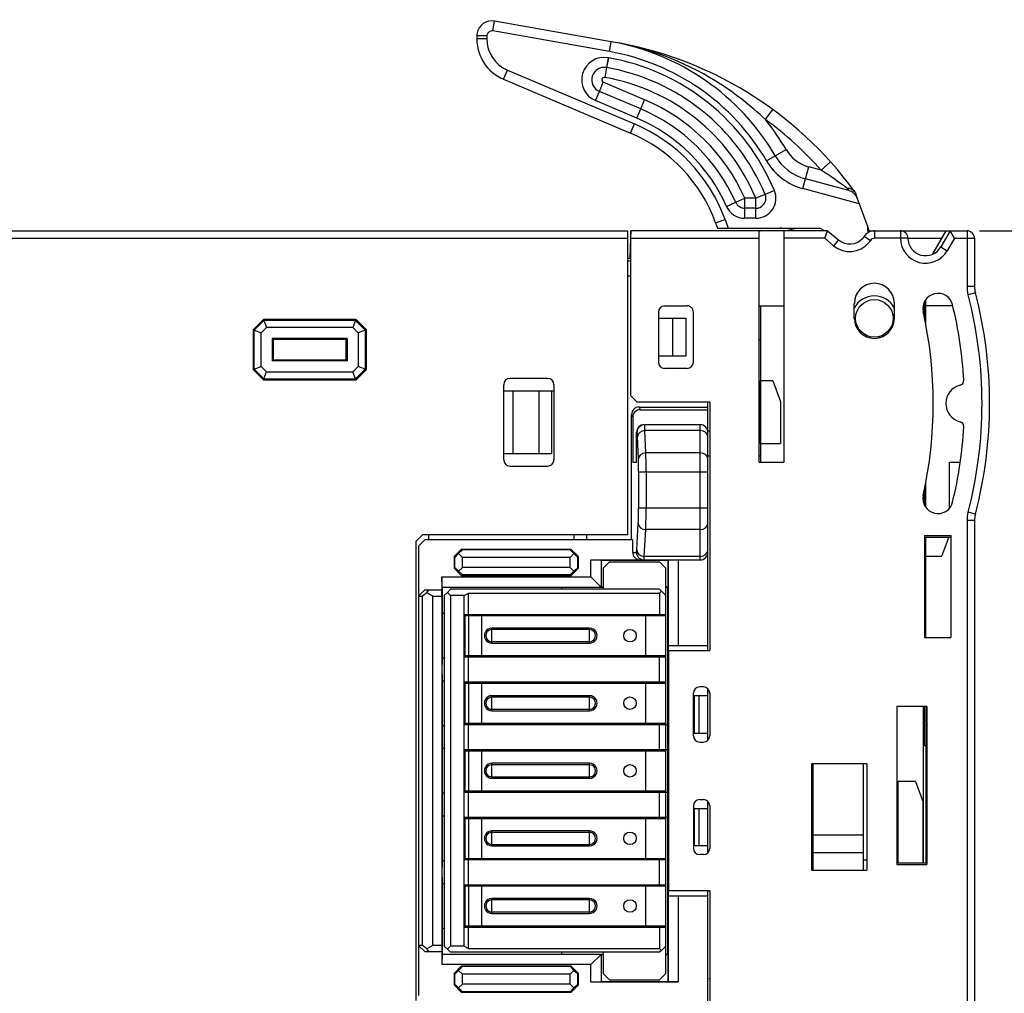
# Model space of a CAD drawing. Extents: x 0 to 238, y 0 to 170.
# Tile 27 of 28: x 159 to 198, y 103 to 142. Entities that reach past the tile are written whole.
import ezdxf

# ---------------------------------------------------------------- set-up
doc = ezdxf.new("R2010")
doc.units = 0
doc.header["$LTSCALE"] = 13.1087
doc.header["$MEASUREMENT"] = 0
doc.layers.get('0').update_dxf_attribs({"linetype": 'CONTINUOUS'})
doc.styles.add('TEXTSTYLE_2', font='txt', dxfattribs={"width": 0.7})
doc.dimstyles.new('DIMSTYLE_1', dxfattribs={"dimtxt": 3.2, "dimasz": 1.9, "dimexe": 1, "dimexo": 0.5, "dimgap": 0.8, "dimtad": 1, "dimdec": 3, "dimtxsty": 'TEXTSTYLE_2', "dimblk": 'OPEN', "dimblk1": 'OPEN', "dimblk2": 'OPEN', "dimcen": 0.09, "dimazin": 3, "dimtp": 0.001969, "dimtm": 0.001969, "dimtfac": 1, "dimtdec": 0, "dimtofl": 0, "dimtmove": 0, "dimatfit": 3, "dimtolj": 1})

# ---------------------------------------------------------------- blocks, each defined once
blk = doc.blocks.new('_OPEN')
at = {"color": 0, "linetype": 'BYBLOCK'}
for p, q in [((0, 0), (-1, 0.263)), ((-1, -0.263), (0, 0)), ((-1, 0), (0, 0))]:
    blk.add_line(p, q, dxfattribs=at)
blk = doc.blocks.new('*D1')
at = {"color": 2, "linetype": 'CONTINUOUS'}
for p, q in [((197.149, 133.757), (236.54, 133.757)), ((236.54, 133.757), (238.34, 133.757)), ((237.34, 133.757), (237.34, 74.008)), ((237.34, 14.259), (237.34, 74.008)), ((197.149, 14.259), (236.54, 14.259)), ((236.54, 14.259), (238.34, 14.259))]:
    blk.add_line(p, q, dxfattribs=at)
at = {"color": 2, "linetype": 'CONTINUOUS', "xscale": 1.9, "yscale": 1.9, "zscale": 1.9}
for p, rotation in [((237.34, 133.757), 90), ((237.34, 14.259), 270)]:
    blk.add_blockref('_OPEN', p, dxfattribs=dict(at, rotation=rotation))
at = {"color": 2, "linetype": 'CONTINUOUS', "insert": (233.34, 74.008), "char_height": 3.2, "width": 6.72, "attachment_point": 2, "rotation": 90, "style": 'TEXTSTYLE_2'}
blk.add_mtext('120', dxfattribs=at)

msp = doc.modelspace()

# ---------------------------------------------------------------- linework, layer by layer
at = {"color": 7, "linetype": 'CONTINUOUS'}
for p, q in [((177.7092, 141.739), (177.7787, 142.1331)), ((182.4385, 141.3111), (177.7787, 142.1331)), ((182.3689, 140.9173), (177.7092, 141.739)), ((177.0746, 141.542), (177.0746, 141.4203)), ((177.4745, 141.542), (177.0746, 141.542)), ((177.4745, 141.4203), (177.0746, 141.4203)), ((177.4745, 141.542), (177.4745, 141.4203)), ((182.3689, 140.9173), (182.4385, 141.3111)), ((182.6087, 141.2804), (182.4385, 141.3111)), ((182.7789, 141.2481), (182.6087, 141.2804)), ((182.9487, 141.2126), (182.7789, 141.2481)), ((183.1185, 141.1747), (182.9487, 141.2126)), ((183.3456, 141.1196), (183.1185, 141.1747)), ((183.5715, 141.0596), (183.3456, 141.1196)), ((183.7962, 140.9956), (183.5715, 141.0596)), ((184.0642, 140.9125), (183.7962, 140.9956)), ((184.3298, 140.8233), (184.0642, 140.9125)), ((184.5937, 140.7272), (184.3298, 140.8233)), ((182.3186, 140.6724), (182.2494, 140.2783)), ((182.3255, 140.671), (182.2559, 140.2773)), ((182.3186, 140.6724), (182.3255, 140.671)), ((184.8548, 140.6249), (184.5937, 140.7272)), ((185.1139, 140.5167), (184.8548, 140.6249)), ((185.3699, 140.402), (185.1139, 140.5167)), ((185.6231, 140.281), (185.3699, 140.402)), ((178.1405, 139.8094), (178.2969, 140.1777)), ((178.2969, 140.1777), (183.3655, 138.026)), ((182.2494, 140.2783), (182.1801, 139.8845)), ((182.2559, 140.2773), (182.1866, 139.8835)), ((182.2494, 140.2783), (182.2559, 140.2773)), ((185.8739, 140.1543), (185.6231, 140.281)), ((186.1212, 140.0217), (185.8739, 140.1543)), ((186.3651, 139.8828), (186.1212, 140.0217)), ((178.1405, 139.8094), (183.2091, 137.658)), ((181.9672, 139.3257), (182.1236, 139.694)), ((183.7758, 138.9926), (182.1236, 139.694)), ((182.1801, 139.8845), (182.1866, 139.8835)), ((186.5884, 139.7498), (186.3651, 139.8828)), ((186.8085, 139.6113), (186.5884, 139.7498)), ((187.0252, 139.468), (186.8085, 139.6113)), ((181.8108, 138.9575), (181.9672, 139.3257)), ((183.6194, 138.6247), (181.9672, 139.3257)), ((187.2395, 139.3206), (187.0252, 139.468)), ((187.4496, 139.168), (187.2395, 139.3206)), ((180.2092, 138.9313), (180.1899, 138.9396)), ((183.463, 138.2561), (181.8108, 138.9575)), ((183.6194, 138.6247), (183.7758, 138.9926)), ((187.657, 139.0112), (187.4496, 139.168)), ((187.82, 138.8824), (187.657, 139.0112)), ((187.9809, 138.7511), (187.82, 138.8824)), ((183.463, 138.2561), (183.6194, 138.6247)), ((188.1393, 138.6171), (187.9809, 138.7511)), ((188.2564, 138.5144), (188.1393, 138.6171)), ((188.3722, 138.4111), (188.2564, 138.5144)), ((188.4873, 138.3057), (188.3722, 138.4111)), ((188.6003, 138.1989), (188.8962, 138.602)), ((183.2091, 137.658), (183.3655, 138.026)), ((188.6003, 138.1989), (188.4873, 138.3057)), ((188.9899, 136.7506), (189.4215, 137.0028)), ((188.6444, 136.5487), (188.9899, 136.7506)), ((191.2013, 136.5101), (190.8289, 136.177)), ((190.1988, 135.828), (190.3283, 136.311)), ((190.8289, 136.177), (190.3283, 136.311)), ((190.0954, 135.4418), (190.1988, 135.828)), ((191.9268, 135.365), (190.1988, 135.828)), ((188.9554, 135.3654), (188.5865, 135.2113)), ((192.3453, 134.839), (190.0954, 135.4418)), ((191.8417, 135.4684), (191.8999, 135.4653)), ((191.8417, 135.4684), (191.9268, 135.3657)), ((191.8999, 135.4653), (191.9557, 135.4556)), ((191.9557, 135.4556), (192.004, 135.4408)), ((192.004, 135.4408), (192.0487, 135.4208)), ((192.0487, 135.4208), (192.0894, 135.3953)), ((192.0894, 135.3953), (192.1249, 135.365)), ((192.1249, 135.365), (192.1549, 135.3299)), ((192.1779, 135.2982), (192.1549, 135.3299)), ((192.1783, 135.2975), (192.2671, 135.0529)), ((187.0448, 134.7325), (187.4104, 134.8951)), ((187.4104, 134.8951), (187.7759, 135.057)), ((188.2172, 135.057), (187.7759, 135.057)), ((187.7759, 134.2571), (187.7759, 135.057)), ((188.5865, 135.2113), (188.2172, 135.057)), ((188.2172, 134.2571), (188.2172, 135.057)), ((192.2671, 135.0529), (192.3453, 134.839)), ((188.2172, 134.6574), (187.7759, 134.6574)), ((192.3453, 134.839), (192.6847, 133.9071)), ((186.6097, 134.0745), (186.9856, 134.2113)), ((186.9856, 134.2113), (187.1148, 133.8574)), ((188.2172, 134.2571), (187.7759, 134.2571)), ((142.7004, 133.7572), (183.0989, 133.7572)), ((183.0989, 121.6076), (183.0989, 133.7572)), ((183.224, 133.7569), (183.2136, 133.4571)), ((191.0793, 133.7572), (183.224, 133.7572)), ((183.224, 127.1576), (183.224, 133.7572)), ((186.6097, 134.0745), (186.6889, 133.8574)), ((186.6893, 133.8574), (190.8127, 133.8574)), ((188.3488, 133.6811), (188.3508, 133.7148)), ((188.3508, 133.7148), (188.354, 133.7286)), ((188.354, 133.7286), (188.3577, 133.7379)), ((188.3577, 133.7379), (188.3626, 133.7455)), ((188.3626, 133.7455), (188.3746, 133.7545)), ((188.3746, 133.7545), (188.3905, 133.7572)), ((189.323, 133.7545), (189.3072, 133.7572)), ((189.3347, 133.7455), (189.323, 133.7545)), ((189.3399, 133.7379), (189.3347, 133.7455)), ((189.3437, 133.7286), (189.3399, 133.7379)), ((189.3464, 133.7148), (189.3437, 133.7286)), ((189.3485, 133.6811), (189.3464, 133.7148)), ((190.9319, 133.7572), (190.8127, 133.8574)), ((190.9705, 133.4571), (191.0793, 133.7569)), ((191.0793, 133.7572), (191.5155, 133.3917)), ((192.6943, 133.7941), (192.6847, 133.9071)), ((192.755, 133.7131), (192.6847, 133.9071)), ((192.7391, 133.7572), (193.9904, 133.7572)), ((192.9603, 133.7572), (192.9603, 133.4571)), ((193.9904, 133.7572), (193.9904, 133.4571)), ((193.9924, 133.7572), (196.6486, 133.7572)), ((195.7987, 133.7572), (195.254, 132.8136)), ((195.9692, 133.7572), (195.5964, 133.112)), ((196.1421, 133.4571), (195.9692, 133.7569)), ((196.6486, 133.7572), (196.6486, 131.5307)), ((126.5174, 133.4571), (183.0989, 133.4571)), ((183.2136, 133.4571), (183.1854, 132.6572)), ((183.2136, 133.4571), (188.3488, 133.4571)), ((188.3488, 124.5076), (188.3488, 133.6811)), ((189.3485, 124.5076), (189.3485, 133.6811)), ((190.9705, 133.4571), (189.3485, 133.4571)), ((190.9705, 133.4571), (191.3225, 133.1616)), ((191.5155, 133.3917), (191.3225, 133.1616)), ((192.5455, 133.5367), (192.7943, 133.369)), ((193.9904, 133.4571), (192.9603, 133.4571)), ((194.2904, 133.4585), (193.9904, 133.4571)), ((194.2904, 133.4571), (195.6254, 133.4571)), ((196.1421, 133.4571), (195.8562, 132.9621)), ((196.1421, 133.4571), (196.9486, 133.4571)), ((196.9486, 133.4571), (196.9486, 131.5307)), ((195.5964, 133.112), (195.8562, 132.9621)), ((183.0989, 132.6572), (183.1854, 132.6572)), ((183.0989, 132.5573), (183.224, 132.5573)), ((183.0989, 131.9572), (183.224, 131.9572)), ((196.9486, 131.5307), (196.6486, 131.5307)), ((194.9987, 130.0541), (194.9987, 131.0046)), ((196.981, 131.2778), (196.6906, 131.202)), ((184.5737, 130.7573), (185.4739, 130.7573)), ((188.3488, 130.7573), (189.3485, 130.7573)), ((188.3987, 130.7573), (188.3987, 124.5076)), ((192.1486, 130.2574), (192.1486, 130.8575)), ((193.7485, 130.2574), (193.7485, 130.8575)), ((194.9488, 130.3077), (194.9488, 130.9202)), ((194.9987, 130.5654), (194.9488, 130.5447)), ((196.0812, 130.7573), (194.9987, 130.7573)), ((168.5491, 130.2071), (168.1492, 129.8075)), ((168.5653, 130.1678), (168.1885, 129.7909)), ((172.2491, 130.2071), (168.5491, 130.2071)), ((168.5491, 130.2071), (168.5653, 130.1678)), ((172.2329, 130.1678), (168.5653, 130.1678)), ((168.5653, 130.1678), (168.6804, 129.8908)), ((172.2329, 130.1678), (172.1179, 129.8908)), ((172.2491, 130.2071), (172.2329, 130.1678)), ((172.2329, 130.1678), (172.6098, 129.7909)), ((172.2491, 130.2071), (172.6491, 129.8075)), ((184.3236, 130.5075), (184.3236, 128.5073)), ((185.4388, 130.2574), (184.3236, 130.2574)), ((184.8989, 128.7574), (184.8989, 130.2574)), ((185.4388, 128.7574), (185.4388, 130.2574)), ((185.7237, 128.5073), (185.7237, 130.5075)), ((168.1492, 128.2072), (168.1492, 129.8075)), ((168.1492, 129.8075), (168.1885, 129.7909)), ((168.1885, 128.2234), (168.1885, 129.7909)), ((168.1885, 129.7909), (168.4658, 129.6762)), ((168.6804, 129.8908), (168.4658, 129.6762)), ((172.1179, 129.8908), (168.6804, 129.8908)), ((172.1179, 129.8908), (172.3325, 129.6762)), ((172.6098, 129.7909), (172.3325, 129.6762)), ((172.6491, 129.8075), (172.6098, 129.7909)), ((172.6098, 129.7909), (172.6098, 128.2234)), ((172.6491, 129.8075), (172.6491, 128.2072)), ((168.4658, 128.3385), (168.4658, 129.6762)), ((168.8968, 129.4595), (168.8968, 128.5549)), ((171.9015, 129.4595), (168.8968, 129.4595)), ((168.9491, 129.4072), (168.8968, 129.4595)), ((168.9491, 128.6072), (168.9491, 129.4072)), ((171.8491, 129.4072), (168.9491, 129.4072)), ((171.8491, 129.4072), (171.9015, 129.4595)), ((171.8491, 129.4072), (171.8491, 128.6072)), ((171.9015, 129.4595), (171.9015, 128.5549)), ((172.3325, 129.6762), (172.3325, 128.3385)), ((188.3488, 129.4072), (188.3987, 129.4072)), ((168.9491, 128.6072), (168.8968, 128.5549)), ((168.9491, 128.6072), (171.8491, 128.6072)), ((171.8491, 128.6072), (171.9015, 128.5549)), ((184.3236, 128.7574), (185.4388, 128.7574)), ((168.1492, 128.2072), (168.1885, 128.2234)), ((168.5491, 127.8073), (168.1492, 128.2072)), ((168.1885, 128.2234), (168.4658, 128.3385)), ((168.5653, 127.8466), (168.1885, 128.2234)), ((168.6804, 128.1239), (168.4658, 128.3385)), ((171.9015, 128.5549), (168.8968, 128.5549)), ((172.3325, 128.3385), (172.1179, 128.1239)), ((172.6098, 128.2234), (172.2329, 127.8466)), ((172.6491, 128.2072), (172.2491, 127.8073)), ((172.6098, 128.2234), (172.3325, 128.3385)), ((172.6491, 128.2072), (172.6098, 128.2234)), ((185.4739, 128.2572), (184.5737, 128.2572)), ((168.5491, 127.8073), (168.5653, 127.8466)), ((168.5491, 127.8073), (172.2491, 127.8073)), ((168.5653, 127.8466), (168.6804, 128.1239)), ((168.5653, 127.8466), (172.2329, 127.8466)), ((168.6804, 128.1239), (172.1179, 128.1239)), ((172.2329, 127.8466), (172.1179, 128.1239)), ((172.2491, 127.8073), (172.2329, 127.8466)), ((179.8988, 127.8576), (178.3988, 127.8576)), ((178.1487, 124.6075), (178.1487, 127.6075)), ((180.1489, 127.6075), (180.1489, 124.6075)), ((188.8986, 127.7574), (188.4039, 127.7574)), ((188.4039, 125.2573), (188.4039, 127.7574)), ((188.8986, 127.7574), (189.1987, 126.9329)), ((178.1487, 127.3574), (180.1489, 127.3574)), ((178.5087, 127.3574), (178.5087, 124.8576)), ((179.5481, 127.3574), (179.5481, 124.8576)), ((180.049, 127.3574), (180.049, 124.8576)), ((183.224, 127.1576), (183.4741, 126.9075)), ((186.3737, 126.9075), (183.4741, 126.9075)), ((183.5547, 126.7166), (186.299, 126.7166)), ((183.5547, 126.7166), (183.5981, 126.6074)), ((183.5981, 126.6074), (186.299, 126.6074)), ((186.299, 116.9827), (186.299, 126.9075)), ((186.3737, 126.9075), (186.3737, 116.9823)), ((189.1987, 126.9329), (189.1987, 125.2573)), ((183.255, 121.4075), (183.255, 126.4165)), ((183.255, 126.4165), (183.2991, 126.3073)), ((183.2991, 126.3073), (183.2991, 124.5076)), ((185.9986, 126.0076), (183.7562, 126.0076)), ((185.9986, 120.6075), (185.9986, 126.0076)), ((183.4716, 125.7072), (183.4561, 125.7072)), ((183.4561, 124.5076), (183.4561, 125.7072)), ((183.5243, 124.651), (183.4872, 125.5436)), ((185.9986, 125.7733), (183.7869, 125.7733)), ((183.8241, 124.8808), (183.7869, 125.7733)), ((186.3737, 125.7575), (186.2949, 125.7575)), ((188.3987, 125.7575), (188.3488, 125.7575)), ((188.4039, 125.2573), (189.1987, 125.2573)), ((178.1487, 124.8576), (180.049, 124.8576)), ((185.9986, 124.8808), (183.8241, 124.8808)), ((186.3737, 124.7574), (186.299, 124.7574)), ((188.3987, 124.7574), (188.3488, 124.7574)), ((178.3988, 124.3575), (179.8988, 124.3575)), ((183.2991, 124.5076), (183.4561, 124.5076)), ((188.3488, 124.5076), (189.3485, 124.5076)), ((195.9485, 124.5076), (196.3805, 124.5076)), ((195.9485, 122.6731), (195.9485, 124.5076)), ((186.299, 124.1146), (183.5333, 124.1146)), ((183.5333, 124.1146), (183.5333, 122.6735)), ((183.833, 124.1146), (183.833, 122.6735)), ((194.9987, 122.71), (194.9987, 123.6609)), ((194.8985, 123.1706), (194.8985, 122.9443)), ((194.9488, 122.7944), (194.9488, 123.4073)), ((194.9987, 123.1575), (194.9488, 123.1575)), ((186.299, 122.6735), (183.5333, 122.6735)), ((196.981, 122.4368), (196.6906, 122.5123)), ((183.4593, 121.0071), (183.5213, 122.0734)), ((196.9486, 122.1843), (196.6486, 122.1843)), ((196.6486, 122.1843), (196.6486, 93.2743)), ((196.9486, 122.1843), (196.9486, 93.2743)), ((174.6493, 121.3575), (174.899, 121.6076)), ((183.0989, 121.6076), (174.899, 121.6076)), ((175.1488, 121.6076), (175.1488, 121.4075)), ((180.9489, 121.6076), (180.9489, 121.4075)), ((181.4491, 121.6076), (181.4491, 121.4075)), ((183.7593, 120.7498), (183.8213, 121.8164)), ((185.9986, 121.8164), (183.8213, 121.8164)), ((194.9488, 121.579), (195.9988, 121.578)), ((194.9488, 121.579), (194.9488, 117.5073)), ((195.9988, 121.5084), (194.9488, 121.5091)), ((194.9987, 117.5073), (194.9987, 121.5091)), ((195.6488, 120.7574), (195.9216, 121.5084)), ((195.9988, 121.578), (195.9988, 117.5073)), ((174.6493, 103.0079), (174.6493, 121.3575)), ((174.9989, 121.4075), (174.7492, 121.1577)), ((174.7492, 121.1577), (174.7492, 103.2077)), ((183.2991, 121.4075), (174.9989, 121.4075)), ((183.2991, 120.9076), (183.2991, 121.4075)), ((176.4682, 121.0378), (176.1685, 120.7381)), ((176.1685, 120.7381), (176.1685, 120.2772)), ((176.1964, 120.7102), (176.1685, 120.7381)), ((176.1964, 120.7102), (176.3477, 120.8587)), ((176.1964, 120.3047), (176.1964, 120.7102)), ((176.4965, 121.0103), (176.3477, 120.8587)), ((176.3477, 120.8587), (176.4989, 120.7074)), ((176.4682, 121.0378), (180.8297, 121.0378)), ((176.4965, 121.0103), (176.4682, 121.0378)), ((180.8014, 121.0103), (176.4965, 121.0103)), ((180.9502, 120.8587), (180.7987, 120.7074)), ((180.8014, 121.0103), (180.8297, 121.0378)), ((180.8014, 121.0103), (180.9502, 120.8587)), ((180.8297, 121.0378), (181.1294, 120.7381)), ((181.1015, 120.7102), (180.9502, 120.8587)), ((181.1015, 120.7102), (181.1294, 120.7381)), ((181.1015, 120.3047), (181.1015, 120.7102)), ((181.1294, 120.2772), (181.1294, 120.7381)), ((183.2991, 120.9076), (183.4465, 120.9076)), ((185.9986, 120.7498), (183.7593, 120.7498)), ((194.9987, 120.7574), (195.6488, 120.7574)), ((180.7987, 120.7074), (176.4989, 120.7074)), ((176.4989, 120.3075), (176.4989, 120.7074)), ((180.7987, 120.3075), (180.7987, 120.7074)), ((181.6289, 120.6075), (185.9986, 120.6075)), ((181.6289, 120.6075), (182.0347, 120.6017)), ((181.6289, 119.9278), (181.6289, 120.6075)), ((182.0347, 120.6017), (182.0347, 119.5213)), ((182.0347, 120.6017), (182.0406, 120.5958)), ((182.0406, 120.5958), (184.707, 120.5958)), ((182.0406, 120.5958), (182.0406, 119.5158)), ((182.1239, 120.2827), (182.3737, 120.5324)), ((182.3737, 120.5324), (184.3739, 120.5324)), ((184.624, 120.2827), (184.3739, 120.5324)), ((184.7129, 120.6017), (184.707, 120.5958)), ((184.707, 120.5958), (184.707, 119.5158)), ((185.1187, 120.6075), (184.7129, 120.6017)), ((184.7129, 120.6017), (184.7129, 117.1825)), ((185.1187, 120.6075), (185.1187, 117.1825)), ((175.679, 119.9278), (181.6289, 119.9278)), ((175.6849, 119.5213), (175.679, 119.9278)), ((175.679, 119.9278), (175.679, 119.4076)), ((176.1964, 120.3047), (176.1685, 120.2772)), ((176.1685, 120.2772), (176.4682, 119.9767)), ((176.1964, 120.3047), (176.3477, 120.1562)), ((176.3477, 120.1562), (176.4989, 120.3075)), ((176.4965, 120.005), (176.3477, 120.1562)), ((176.4965, 120.005), (176.4682, 119.9767)), ((180.8297, 119.9767), (176.4682, 119.9767)), ((180.8014, 120.005), (176.4965, 120.005)), ((180.7987, 120.3075), (176.4989, 120.3075)), ((180.9502, 120.1562), (180.7987, 120.3075)), ((180.8014, 120.005), (180.9502, 120.1562)), ((180.8014, 120.005), (180.8297, 119.9767)), ((180.8297, 119.9767), (181.1294, 120.2772)), ((181.1015, 120.3047), (180.9502, 120.1562)), ((181.1015, 120.3047), (181.1294, 120.2772)), ((182.0347, 119.5213), (181.6289, 119.9278)), ((182.1239, 120.2827), (182.1239, 119.4324)), ((184.624, 104.0827), (184.624, 120.2827)), ((174.9989, 119.4076), (174.7492, 119.1575)), ((174.7492, 119.1575), (174.8987, 119.1575)), ((175.072, 119.2987), (174.8987, 119.1575)), ((174.8987, 105.2079), (174.8987, 119.1575)), ((174.9989, 119.4076), (175.679, 119.4076)), ((175.072, 119.2987), (175.155, 119.4076)), ((175.3169, 119.1575), (175.072, 119.2987)), ((175.3169, 119.1575), (175.6704, 119.1575)), ((175.3169, 105.2079), (175.3169, 119.1575)), ((175.6704, 119.1575), (175.6724, 119.4076)), ((175.6704, 119.1575), (175.6704, 105.2079)), ((175.6849, 119.5213), (182.0347, 119.5213)), ((175.6849, 119.5213), (175.699, 119.5075)), ((182.1239, 119.5075), (175.699, 119.5075)), ((175.699, 116.4311), (175.699, 119.5075)), ((175.8991, 119.3077), (175.7741, 119.1823)), ((175.7741, 119.1823), (175.7741, 105.1828)), ((175.8991, 119.3077), (176.0238, 119.4324)), ((175.8991, 119.3077), (176.0238, 119.1823)), ((184.3739, 119.4324), (176.0238, 119.4324)), ((176.574, 119.1823), (176.0238, 119.1823)), ((176.0238, 119.1823), (176.0238, 105.1828)), ((176.574, 119.1823), (176.7473, 119.2826)), ((176.574, 105.1828), (176.574, 119.1823)), ((176.7473, 119.2826), (184.3739, 119.2826)), ((176.7473, 118.4327), (176.7473, 119.2826)), ((180.449, 119.5075), (180.449, 119.4324)), ((182.0406, 119.5158), (182.0347, 119.5213)), ((182.1239, 119.5158), (182.0406, 119.5158)), ((184.449, 119.3573), (184.3739, 119.4324)), ((184.449, 119.3573), (184.3739, 119.2826)), ((184.3739, 119.2826), (184.3739, 118.4327)), ((184.624, 119.1823), (184.449, 119.3573)), ((184.707, 119.5158), (184.624, 119.5158)), ((184.6988, 119.5075), (184.624, 119.5075)), ((184.707, 119.5158), (184.6988, 119.5075)), ((184.6988, 104.8579), (184.6988, 119.5075)), ((175.699, 118.4826), (175.7741, 118.4826)), ((176.574, 118.4327), (184.624, 118.4327)), ((176.5747, 118.3824), (184.624, 118.3824)), ((176.6091, 116.7825), (176.6091, 118.3824)), ((176.7569, 116.7825), (176.7569, 118.3824)), ((177.274, 116.7825), (177.274, 118.3824)), ((177.5741, 118.4327), (177.5741, 118.3824)), ((178.074, 118.3824), (178.074, 118.4327)), ((179.3538, 118.4327), (179.3538, 118.3824)), ((183.8241, 116.7825), (183.8241, 118.3824)), ((184.4869, 118.3824), (184.4869, 118.4327)), ((181.5738, 117.8825), (177.674, 117.8825)), ((177.674, 117.2827), (177.674, 117.8825)), ((181.5738, 117.8225), (177.674, 117.8225)), ((181.5738, 117.2827), (181.5738, 117.8825)), ((177.674, 117.3427), (181.5738, 117.3427)), ((177.674, 117.2827), (181.5738, 117.2827)), ((184.7108, 117.1825), (186.299, 117.1825)), ((184.7108, 117.1825), (184.7108, 114.2828)), ((194.9488, 117.5073), (195.9988, 117.5073)), ((176.5747, 116.7825), (184.624, 116.7825)), ((177.5741, 116.7825), (177.5741, 116.7326)), ((178.074, 116.7326), (178.074, 116.7825)), ((179.3538, 116.7825), (179.3538, 116.7326)), ((184.4869, 116.7825), (184.4869, 116.7326)), ((184.7239, 116.9823), (186.3737, 116.9823)), ((184.7239, 116.9823), (184.7239, 107.3827)), ((175.7741, 116.6826), (175.699, 116.6826)), ((176.574, 116.7326), (184.624, 116.7326)), ((176.7473, 115.7324), (176.7473, 116.7326)), ((184.3739, 115.7324), (184.3739, 116.7326)), ((175.699, 108.3312), (175.699, 116.0342)), ((175.699, 115.7828), (175.7741, 115.7828)), ((176.574, 115.7324), (184.624, 115.7324)), ((176.5747, 115.6825), (184.624, 115.6825)), ((176.6091, 114.0826), (176.6091, 115.6825)), ((176.7569, 114.0826), (176.7569, 115.6825)), ((177.274, 114.0826), (177.274, 115.6825)), ((177.5741, 115.7324), (177.5741, 115.6825)), ((178.074, 115.6825), (178.074, 115.7324)), ((179.3538, 115.7324), (179.3538, 115.6825)), ((183.8241, 114.0826), (183.8241, 115.6825)), ((184.4869, 115.6825), (184.4869, 115.7324)), ((185.7237, 113.5828), (185.7237, 115.2826)), ((186.124, 115.5326), (185.9738, 115.5326)), ((186.299, 113.4043), (186.299, 115.461)), ((186.3737, 115.2826), (186.3737, 113.5828)), ((181.5738, 115.1826), (177.674, 115.1826)), ((177.674, 114.5825), (177.674, 115.1826)), ((181.5738, 115.1227), (177.674, 115.1227)), ((181.5738, 114.5825), (181.5738, 115.1826)), ((186.299, 115.1826), (185.7488, 115.1826)), ((185.7488, 115.1826), (185.7488, 113.6827)), ((185.949, 113.6827), (185.949, 115.1826)), ((177.674, 114.6425), (181.5738, 114.6425)), ((177.674, 114.5825), (181.5738, 114.5825)), ((195.0487, 114.7575), (193.8484, 114.7575)), ((193.8484, 114.7575), (193.8484, 108.4352)), ((194.8985, 114.7575), (194.8985, 108.5076)), ((194.9488, 113.1855), (194.9488, 114.7575)), ((194.9987, 114.7575), (194.9987, 108.5076)), ((195.0487, 114.7575), (195.0487, 108.4362)), ((176.574, 114.0327), (184.6988, 114.0327)), ((176.5747, 114.0826), (184.624, 114.0826)), ((176.7473, 113.0326), (176.7473, 114.0327)), ((177.5741, 114.0826), (177.5741, 114.0327)), ((178.074, 114.0327), (178.074, 114.0826)), ((179.3538, 114.0826), (179.3538, 114.0327)), ((184.3739, 113.0326), (184.3739, 114.0327)), ((184.4869, 114.0826), (184.4869, 114.0327)), ((184.6988, 114.2828), (184.7239, 114.2828)), ((194.9987, 114.1857), (194.9488, 114.1857)), ((175.7741, 113.9824), (175.699, 113.9824)), ((185.7488, 113.6827), (186.299, 113.6827)), ((185.9738, 113.3327), (186.124, 113.3327)), ((175.699, 113.0825), (175.7741, 113.0825)), ((176.574, 113.0326), (184.6988, 113.0326)), ((176.5747, 112.9826), (184.624, 112.9826)), ((176.6091, 111.3828), (176.6091, 112.9826)), ((176.7569, 111.3828), (176.7569, 112.9826)), ((177.274, 111.3828), (177.274, 112.9826)), ((177.5741, 113.0326), (177.5741, 112.9826)), ((178.074, 112.9826), (178.074, 113.0326)), ((179.3538, 113.0326), (179.3538, 112.9826)), ((183.8241, 111.3828), (183.8241, 112.9826)), ((184.4869, 112.9826), (184.4869, 113.0326)), ((194.9987, 113.1855), (194.9488, 113.1855)), ((181.5738, 112.4824), (177.674, 112.4824)), ((177.674, 111.8827), (177.674, 112.4824)), ((181.5738, 111.8827), (181.5738, 112.4824)), ((184.6988, 112.7828), (184.7239, 112.7828)), ((184.7108, 112.7828), (184.7108, 111.5826)), ((192.6489, 112.4576), (190.4488, 112.4576)), ((190.4488, 108.2078), (190.4488, 112.4576)), ((190.4985, 108.2078), (190.4985, 112.4576)), ((192.4987, 112.4576), (192.4987, 108.2078)), ((192.6489, 112.4576), (192.6489, 108.2078)), ((181.5738, 112.4225), (177.674, 112.4225)), ((190.4482, 112.3928), (190.4988, 112.386)), ((190.4988, 112.2296), (190.4482, 112.2227)), ((177.674, 111.9426), (181.5738, 111.9426)), ((177.674, 111.8827), (181.5738, 111.8827)), ((190.4985, 111.7249), (190.4488, 111.718)), ((194.5936, 111.7576), (193.8987, 111.7576)), ((193.8987, 108.5076), (193.8987, 111.7576)), ((194.5936, 111.7576), (194.8937, 110.9335)), ((175.7741, 111.2829), (175.699, 111.2829)), ((176.574, 111.3325), (184.6988, 111.3325)), ((176.5747, 111.3828), (184.624, 111.3828)), ((176.7473, 110.3327), (176.7473, 111.3325)), ((177.5741, 111.3828), (177.5741, 111.3325)), ((178.074, 111.3325), (178.074, 111.3828)), ((179.3538, 111.3828), (179.3538, 111.3325)), ((184.3739, 110.3327), (184.3739, 111.3325)), ((184.4869, 111.3828), (184.4869, 111.3325)), ((184.6988, 111.5826), (184.7239, 111.5826)), ((190.4488, 111.6026), (190.4985, 111.5957)), ((185.9738, 111.0328), (186.124, 111.0328)), ((186.299, 108.9044), (186.299, 110.9611)), ((190.4482, 111.0982), (190.4985, 111.0913)), ((190.4992, 110.9349), (190.4488, 110.9277)), ((194.8937, 108.5076), (194.8937, 110.9335)), ((185.7237, 110.7826), (185.7237, 109.0829)), ((185.7488, 110.6827), (186.299, 110.6827)), ((185.7488, 110.6827), (185.7488, 109.1828)), ((185.949, 109.1828), (185.949, 110.6827)), ((186.3737, 110.7826), (186.3737, 109.0829)), ((175.699, 110.3827), (175.7741, 110.3827)), ((176.574, 110.3327), (184.6988, 110.3327)), ((176.5747, 110.2828), (184.624, 110.2828)), ((176.6091, 108.6826), (176.6091, 110.2828)), ((176.7569, 108.6826), (176.7569, 110.2828)), ((177.274, 108.6826), (177.274, 110.2828)), ((177.5741, 110.3327), (177.5741, 110.2828)), ((178.074, 110.2828), (178.074, 110.3327)), ((179.3538, 110.3327), (179.3538, 110.2828)), ((183.8241, 108.6826), (183.8241, 110.2828)), ((184.4869, 110.2828), (184.4869, 110.3327)), ((190.4985, 110.4302), (190.4478, 110.423)), ((190.4482, 110.3079), (190.4985, 110.301)), ((181.5738, 109.7829), (177.674, 109.7829)), ((177.674, 109.1828), (177.674, 109.7829)), ((181.5738, 109.7226), (177.674, 109.7226)), ((181.5738, 109.1828), (181.5738, 109.7829)), ((184.6988, 110.0826), (184.7239, 110.0826)), ((184.7108, 110.0826), (184.7108, 107.1826)), ((190.4488, 109.8036), (190.4988, 109.7967)), ((190.4985, 109.6399), (190.4485, 109.633)), ((192.4987, 109.6079), (190.4985, 109.6079)), ((177.674, 109.2427), (181.5738, 109.2427)), ((177.674, 109.1828), (181.5738, 109.1828)), ((186.299, 109.1828), (185.7488, 109.1828)), ((190.4978, 109.1352), (190.4478, 109.1283)), ((190.4482, 109.0133), (190.4981, 109.0064)), ((175.7741, 108.5827), (175.699, 108.5827)), ((176.574, 108.6329), (184.624, 108.6329)), ((176.5747, 108.6826), (184.624, 108.6826)), ((176.7473, 107.6325), (176.7473, 108.6329)), ((177.5741, 108.6826), (177.5741, 108.6329)), ((178.074, 108.6329), (178.074, 108.6826)), ((179.3538, 108.6826), (179.3538, 108.6329)), ((184.3739, 107.6325), (184.3739, 108.6329)), ((184.4869, 108.6826), (184.4869, 108.6329)), ((186.124, 108.8327), (185.9738, 108.8327)), ((190.4985, 108.6078), (190.4488, 108.6078)), ((192.4987, 108.9078), (190.4985, 108.9078)), ((192.6489, 108.6078), (192.4987, 108.6078)), ((190.4488, 108.2078), (192.6489, 108.2078)), ((193.8484, 108.5076), (195.0487, 108.5076)), ((193.8484, 108.4352), (195.0487, 108.4362)), ((175.699, 104.8579), (175.699, 107.9343)), ((175.699, 107.6828), (175.7741, 107.6828)), ((176.574, 107.6325), (184.624, 107.6325)), ((176.5747, 107.5829), (184.624, 107.5829)), ((176.6091, 105.9827), (176.6091, 107.5829)), ((176.7569, 105.9827), (176.7569, 107.5829)), ((177.274, 105.9827), (177.274, 107.5829)), ((177.5741, 107.6325), (177.5741, 107.5829)), ((178.074, 107.5829), (178.074, 107.6325)), ((179.3538, 107.6325), (179.3538, 107.5829)), ((183.8241, 105.9827), (183.8241, 107.5829)), ((184.4869, 107.5829), (184.4869, 107.6325)), ((186.3737, 107.3827), (184.7239, 107.3827)), ((186.299, 102.1577), (186.299, 107.3827)), ((186.3737, 107.3827), (186.3737, 102.1577)), ((181.5738, 107.0827), (177.674, 107.0827)), ((177.674, 106.4825), (177.674, 107.0827)), ((181.5738, 107.0227), (177.674, 107.0227)), ((181.5738, 106.4825), (181.5738, 107.0827)), ((184.7108, 107.1826), (186.299, 107.1826)), ((184.7129, 107.1826), (184.7129, 103.7637)), ((185.1187, 107.1826), (185.1187, 103.7575)), ((177.674, 106.5428), (181.5738, 106.5428)), ((177.674, 106.4825), (181.5738, 106.4825)), ((175.7741, 105.8828), (175.699, 105.8828)), ((176.574, 105.9327), (184.624, 105.9327)), ((176.5747, 105.9827), (184.624, 105.9827)), ((176.7473, 105.0829), (176.7473, 105.9327)), ((177.5741, 105.9827), (177.5741, 105.9327)), ((178.074, 105.9327), (178.074, 105.9827)), ((179.3538, 105.9827), (179.3538, 105.9327)), ((184.3739, 105.9327), (184.3739, 105.0829)), ((184.4869, 105.9827), (184.4869, 105.9327)), ((174.8987, 105.2079), (174.7492, 105.2079)), ((174.7492, 105.2079), (174.9989, 104.9578)), ((175.072, 105.0663), (174.8987, 105.2079)), ((175.3169, 105.2079), (175.072, 105.0663)), ((175.155, 104.9578), (175.072, 105.0663)), ((175.6704, 105.2079), (175.3169, 105.2079)), ((175.6704, 105.2079), (175.6724, 104.9578)), ((175.8991, 105.0577), (175.7741, 105.1828)), ((175.8991, 105.0577), (176.0238, 105.1828)), ((175.8991, 105.0577), (176.0238, 104.933)), ((176.574, 105.1828), (176.0238, 105.1828)), ((176.574, 105.1828), (176.7473, 105.0829)), ((176.7473, 105.0829), (184.3739, 105.0829)), ((184.449, 105.0077), (184.3739, 105.0829)), ((184.449, 105.0077), (184.3739, 104.933)), ((184.624, 105.1828), (184.449, 105.0077)), ((174.9989, 104.9578), (175.679, 104.9578)), ((175.679, 104.9578), (175.679, 104.4376)), ((175.6849, 104.8441), (175.679, 104.4376)), ((175.6849, 104.8441), (175.699, 104.8579)), ((182.0347, 104.8441), (175.6849, 104.8441)), ((175.699, 104.8579), (182.1239, 104.8579)), ((184.3739, 104.933), (176.0238, 104.933)), ((180.449, 104.933), (180.449, 104.8579)), ((182.0347, 104.8441), (181.6289, 104.4376)), ((182.0406, 104.8496), (182.0347, 104.8441)), ((182.0347, 104.8441), (182.0347, 103.7637)), ((182.0406, 104.8496), (182.1239, 104.8496)), ((182.0406, 104.8496), (182.0406, 103.7696)), ((182.1239, 104.933), (182.1239, 104.0827)), ((184.624, 104.8579), (184.6988, 104.8579)), ((184.624, 104.8496), (184.707, 104.8496)), ((184.707, 104.8496), (184.6988, 104.8579)), ((184.707, 104.8496), (184.707, 103.7696)), ((181.6289, 104.4376), (175.679, 104.4376)), ((176.4682, 104.3883), (176.1685, 104.0882)), ((176.1964, 104.0603), (176.3477, 104.2092)), ((176.4965, 104.3604), (176.3477, 104.2092)), ((176.3477, 104.2092), (176.4989, 104.0579)), ((176.4682, 104.3883), (180.8297, 104.3883)), ((176.4965, 104.3604), (176.4682, 104.3883)), ((180.8014, 104.3604), (176.4965, 104.3604)), ((180.9502, 104.2092), (180.7987, 104.0579)), ((180.8014, 104.3604), (180.8297, 104.3883)), ((180.8014, 104.3604), (180.9502, 104.2092)), ((180.8297, 104.3883), (181.1294, 104.0882)), ((181.1015, 104.0603), (180.9502, 104.2092)), ((181.6289, 103.7575), (181.6289, 104.4376)), ((176.1685, 104.0882), (176.1685, 103.6273)), ((176.1964, 104.0603), (176.1685, 104.0882)), ((176.1964, 103.6552), (176.1964, 104.0603)), ((180.7987, 104.0579), (176.4989, 104.0579)), ((176.4989, 103.6576), (176.4989, 104.0579)), ((180.7987, 103.6576), (180.7987, 104.0579)), ((181.1015, 104.0603), (181.1294, 104.0882)), ((181.1015, 103.6552), (181.1015, 104.0603)), ((181.1294, 103.6273), (181.1294, 104.0882)), ((182.3737, 103.8326), (182.1239, 104.0827)), ((182.3737, 103.8326), (184.3739, 103.8326)), ((184.624, 104.0827), (184.3739, 103.8326)), ((186.299, 103.8795), (186.3737, 103.8771)), ((176.1964, 103.6552), (176.1685, 103.6273)), ((176.1685, 103.6273), (176.4682, 103.3272)), ((176.1964, 103.6552), (176.3477, 103.5067)), ((176.3477, 103.5067), (176.4989, 103.6576)), ((176.4965, 103.3552), (176.3477, 103.5067)), ((180.7987, 103.6576), (176.4989, 103.6576)), ((180.9502, 103.5067), (180.7987, 103.6576)), ((180.8014, 103.3552), (180.9502, 103.5067)), ((180.8297, 103.3272), (181.1294, 103.6273)), ((181.1015, 103.6552), (180.9502, 103.5067)), ((181.1015, 103.6552), (181.1294, 103.6273)), ((181.6289, 103.7575), (182.0347, 103.7637)), ((181.6289, 103.7575), (185.1187, 103.7575)), ((182.0406, 103.7696), (182.0347, 103.7637)), ((182.0406, 103.7696), (184.707, 103.7696)), ((184.7129, 103.7637), (184.707, 103.7696)), ((185.1187, 103.7575), (184.7129, 103.7637)), ((176.4965, 103.3552), (176.4682, 103.3272)), ((180.8297, 103.3272), (176.4682, 103.3272)), ((180.8014, 103.3552), (176.4965, 103.3552)), ((180.8014, 103.3552), (180.8297, 103.3272))]:
    msp.add_line(p, q, dxfattribs=at)
for centre, radius, start, end in [((178.8245, 141.4201), 1.7499, 179.99397, 246.98973), ((178.8242, 141.4201), 1.3497, 179.99169, 247.00095), ((180.0241, 126.5065), 15.0002, 36.03045, 80.73776), ((180.7892, 131.9559), 9.4995, 30.31349, 80.00163), ((180.7887, 131.9557), 9.0999, 30.31353, 79.99955), ((182.1625, 139.786), 0.9001, 80.01218, 246.99835), ((180.7885, 131.9553), 8.8502, 22.66302, 79.99922), ((182.1626, 139.7859), 0.4999, 80.00543, 246.99596), ((180.7885, 131.9551), 8.4505, 22.66399, 80.0005), ((180.7885, 131.9559), 8.0499, 22.65815, 79.99833), ((180.7885, 131.9558), 7.6446, 23.93289, 66.99731), ((180.7872, 131.9545), 7.2466, 23.94107, 66.99367), ((180.7904, 131.9572), 6.5926, 19.99377, 67.00719), ((180.7886, 131.9552), 6.8449, 23.93745, 67.00127), ((180.0153, 126.4972), 14.5131, 41.83344, 53.7344), ((180.7963, 131.9604), 9.991, 30.31078, 38.63882), ((180.7891, 131.9563), 6.194, 19.99701, 67.00197), ((190.7158, 137.7591), 1.499, 210.29995, 255.01885), ((190.7165, 137.7605), 2.4004, 210.32015, 255.00576), ((190.7168, 137.7601), 2.0003, 210.30962, 254.99146), ((180.7111, 120.6246), 18.5536, 53.13459, 56.9529), ((188.217, 135.0572), 0.8001, 270.0139, 22.64891), ((191.7983, 134.8833), 0.4985, 19.88503, 75.06726), ((187.7757, 135.0569), 0.3995, 203.89072, 270.02773), ((187.7762, 135.0574), 0.8003, 203.95181, 269.97694), ((189.174, 131.8617), 1.9957, 71.7649, 90.0028), ((192.9606, 133.2563), 0.5009, 90.03057, 145.95545), ((196.6485, 133.4571), 0.3001, 0.00633, 89.99367), ((192.9604, 133.2566), 0.2005, 90.01782, 145.93157), ((194.9903, 133.4621), 0.9999, 180.28646, 329.99491), ((194.9903, 133.4618), 0.6999, 180.26716, 330.00953), ((192.9486, 130.8575), 0.7999, 0, 180), ((197.9435, 131.5294), 0.9949, 179.92911, 194.65135), ((192.9486, 130.2574), 0.8998, 27.25218, 152.74782), ((195.4879, 130.6574), 0.5999, 13.81327, 192.37547), ((180.057, 126.8572), 17.1917, 345.3608, 14.6392), ((180.0538, 126.8573), 17.4949, 345.36425, 14.63575), ((185.4739, 130.5076), 0.2497, 359.99231, 90.00769), ((180.0468, 126.8572), 16.5018, 3.24552, 13.82593), ((192.9486, 130.2574), 0.7999, 180.00023, 359.99977), ((178.1155, 126.8572), 17.1833, 347.66194, 12.33806), ((185.4736, 128.5072), 0.25, 270.0618, 0.01906), ((179.8986, 127.6073), 0.2503, 0.04981, 89.95828), ((196.5488, 126.8573), 0.75, 103.77782, 256.22218), ((183.5545, 126.4174), 0.2993, 89.97252, 180.08821), ((183.5985, 126.308), 0.2994, 90.07901, 180.12453), ((183.7563, 125.7075), 0.3002, 90.01641, 180.05091), ((185.9987, 125.7074), 0.3002, 359.96705, 90.03295), ((180.0383, 126.8586), 16.5103, 346.17714, 356.75319), ((196.3231, 125.9351), 0.1993, 356.66244, 76.34299), ((168.8442, 124.1558), 14.6889, 359.83914, 1.93177), ((154.0023, 124.1626), 29.8308, 359.90779, 1.37952), ((178.399, 124.6077), 0.2503, 180.04301, 269.9577), ((179.8989, 124.6075), 0.2501, 269.98938, 0.00183), ((195.4879, 123.0572), 0.5999, 167.66092, 346.18316), ((171.9181, 122.5871), 11.6149, 357.46533, 0.42644), ((159.3052, 122.5709), 24.5277, 358.23712, 0.23961), ((183.5991, 120.9075), 0.3001, 179.985, 268.74833), ((183.7466, 120.9076), 0.3001, 180.00202, 269.99798), ((183.0733, 120.7294), 0.685, 349.72137, 1.70666), ((185.9988, 120.9077), 0.3001, 269.94837, 359.98431), ((177.6738, 117.5826), 0.2999, 89.9663, 270.0337), ((177.6738, 117.5826), 0.2399, 89.95502, 270.04498), ((181.5739, 117.5826), 0.2999, 269.9663, 90.0337), ((181.574, 117.5826), 0.2399, 269.95231, 90.04769), ((185.974, 115.2823), 0.2503, 90.04044, 179.95148), ((186.1237, 115.2826), 0.25, 359.98041, 89.9468), ((177.674, 114.8826), 0.3, 89.99636, 270.00364), ((177.674, 114.8826), 0.2401, 89.99713, 270.00287), ((181.5738, 114.8826), 0.3, 269.99636, 90.00364), ((181.5738, 114.8826), 0.2401, 269.99442, 90.00558), ((185.974, 113.583), 0.2503, 180.04734, 269.95266), ((186.1237, 113.5827), 0.25, 270.06011, 0.02076), ((177.6738, 112.1825), 0.2999, 89.9663, 270.0337), ((181.5739, 112.1825), 0.2999, 269.9663, 90.0337), ((177.6738, 112.1825), 0.2399, 89.95502, 270.04498), ((181.574, 112.1825), 0.2399, 269.95231, 90.04769), ((185.974, 110.7824), 0.2503, 90.04776, 179.95224), ((186.1237, 110.7827), 0.25, 359.97966, 89.93947), ((177.674, 109.4828), 0.3001, 89.99996, 270.00004), ((177.6738, 109.4827), 0.2399, 89.95501, 270.04499), ((181.5738, 109.4828), 0.3001, 269.99996, 90.00004), ((181.574, 109.4827), 0.2399, 269.9523, 90.0477), ((185.974, 109.0831), 0.2503, 180.04776, 269.95224), ((186.1237, 109.0828), 0.25, 270.06053, 0.02034), ((177.674, 106.7826), 0.3001, 89.99971, 270.00029), ((177.6738, 106.7828), 0.24, 89.95923, 270.04077), ((181.5738, 106.7826), 0.3001, 269.99971, 90.00029), ((181.5739, 106.7828), 0.24, 269.95651, 90.04349)]:
    msp.add_arc(centre, radius, start, end, dxfattribs=at)
for points, knots in [([(177.7787, 142.1331), (177.4522, 142.1905), (177.1414, 141.9726), (177.0835, 141.6463), (177.0773, 141.6119), (177.0746, 141.5771), (177.0746, 141.542)], [0, 0, 0, 0, 1, 1, 1, 2, 2, 2, 2]), ([(177.7787, 142.1331), (177.4522, 142.1905), (177.1414, 141.9726), (177.0835, 141.6463), (177.0773, 141.6119), (177.0746, 141.5771), (177.0746, 141.542)], [0, 0, 0, 0, 1, 1, 1, 2, 2, 2, 2]), ([(177.7092, 141.739), (177.6003, 141.7583), (177.4969, 141.6856), (177.4776, 141.5767), (177.4756, 141.5654), (177.4745, 141.5537), (177.4745, 141.542)], [0, 0, 0, 0, 1, 1, 1, 2, 2, 2, 2]), ([(177.7092, 141.739), (177.6003, 141.7583), (177.4969, 141.6856), (177.4776, 141.5767), (177.4756, 141.5654), (177.4745, 141.5537), (177.4745, 141.542)], [0, 0, 0, 0, 1, 1, 1, 2, 2, 2, 2]), ([(182.1801, 139.8845), (182.1257, 139.8942), (182.0736, 139.858), (182.064, 139.8036), (182.0561, 139.7574), (182.0806, 139.7123), (182.1236, 139.694)], [0, 0, 0, 0, 1, 1, 1, 2, 2, 2, 2]), ([(182.1801, 139.8845), (182.1257, 139.8942), (182.0736, 139.858), (182.064, 139.8036), (182.0561, 139.7574), (182.0806, 139.7123), (182.1236, 139.694)], [0, 0, 0, 0, 1, 1, 1, 2, 2, 2, 2]), ([(188.2172, 134.6574), (188.4383, 134.6574), (188.6172, 134.8365), (188.6172, 135.057), (188.6172, 135.1101), (188.6065, 135.1624), (188.5865, 135.2113)], [0, 0, 0, 0, 1, 1, 1, 2, 2, 2, 2]), ([(188.2172, 134.6574), (188.4383, 134.6574), (188.6172, 134.8365), (188.6172, 135.057), (188.6172, 135.1101), (188.6065, 135.1624), (188.5865, 135.2113)], [0, 0, 0, 0, 1, 1, 1, 2, 2, 2, 2]), ([(191.3225, 133.1616), (191.7456, 132.8067), (192.376, 132.8618), (192.7312, 133.2849), (192.7536, 133.3118), (192.775, 133.34), (192.7943, 133.369)], [0, 0, 0, 0, 1, 1, 1, 2, 2, 2, 2]), ([(191.3225, 133.1616), (191.7456, 132.8067), (192.376, 132.8618), (192.7312, 133.2849), (192.7536, 133.3118), (192.775, 133.34), (192.7943, 133.369)], [0, 0, 0, 0, 1, 1, 1, 2, 2, 2, 2]), ([(191.5155, 133.3917), (191.8114, 133.143), (192.2527, 133.1815), (192.5014, 133.4778), (192.5173, 133.4964), (192.5317, 133.5164), (192.5455, 133.5367)], [0, 0, 0, 0, 1, 1, 1, 2, 2, 2, 2]), ([(191.5155, 133.3917), (191.8114, 133.143), (192.2527, 133.1815), (192.5014, 133.4778), (192.5173, 133.4964), (192.5317, 133.5164), (192.5455, 133.5367)], [0, 0, 0, 0, 1, 1, 1, 2, 2, 2, 2]), ([(193.6989, 130.2574), (193.6989, 130.6715), (193.3627, 131.0074), (192.9486, 131.0074), (192.5345, 131.0074), (192.1989, 130.6715), (192.1989, 130.2574), (192.1989, 129.8433), (192.5345, 129.5074), (192.9486, 129.5074), (193.3627, 129.5074), (193.6989, 129.8433), (193.6989, 130.2574), (193.6989, 130.2574), (193.6989, 130.2574), (193.6989, 130.2574)], [0, 0, 0, 0, 1, 1, 1, 2, 2, 2, 3, 3, 3, 4, 4, 4, 5, 5, 5, 5]), ([(193.6989, 130.2574), (193.6989, 130.6715), (193.3627, 131.0074), (192.9486, 131.0074), (192.5345, 131.0074), (192.1989, 130.6715), (192.1989, 130.2574), (192.1989, 129.8433), (192.5345, 129.5074), (192.9486, 129.5074), (193.3627, 129.5074), (193.6989, 129.8433), (193.6989, 130.2574), (193.6989, 130.2574), (193.6989, 130.2574), (193.6989, 130.2574)], [0, 0, 0, 0, 1, 1, 1, 2, 2, 2, 3, 3, 3, 4, 4, 4, 5, 5, 5, 5]), ([(183.7869, 125.7733), (183.7869, 125.7733), (183.7803, 125.9377), (183.7803, 125.9377), (183.7803, 125.9377), (183.7765, 125.9862), (183.7765, 125.9862), (183.7765, 125.9862), (183.7731, 126.0049), (183.7731, 126.0049), (183.7724, 126.0066), (183.7717, 126.0069), (183.7717, 126.0069)], [0, 0, 0, 0, 1, 1, 1, 2, 2, 2, 3, 3, 3, 4, 4, 4, 4]), ([(183.7869, 125.7733), (183.7869, 125.7733), (183.7803, 125.9377), (183.7803, 125.9377), (183.7803, 125.9377), (183.7765, 125.9862), (183.7765, 125.9862), (183.7765, 125.9862), (183.7731, 126.0049), (183.7731, 126.0049), (183.7724, 126.0066), (183.7717, 126.0069), (183.7717, 126.0069)], [0, 0, 0, 0, 1, 1, 1, 2, 2, 2, 3, 3, 3, 4, 4, 4, 4]), ([(183.4403, 117.5824), (183.4403, 117.7206), (183.328, 117.8326), (183.1902, 117.8326), (183.0521, 117.8326), (182.9401, 117.7206), (182.9401, 117.5824), (182.9401, 117.4447), (183.0521, 117.3323), (183.1902, 117.3323), (183.328, 117.3323), (183.4403, 117.4447), (183.4403, 117.5824), (183.4403, 117.5824), (183.4403, 117.5824), (183.4403, 117.5824)], [0, 0, 0, 0, 1, 1, 1, 2, 2, 2, 3, 3, 3, 4, 4, 4, 5, 5, 5, 5]), ([(183.4403, 117.5824), (183.4403, 117.7206), (183.328, 117.8326), (183.1902, 117.8326), (183.0521, 117.8326), (182.9401, 117.7206), (182.9401, 117.5824), (182.9401, 117.4447), (183.0521, 117.3323), (183.1902, 117.3323), (183.328, 117.3323), (183.4403, 117.4447), (183.4403, 117.5824), (183.4403, 117.5824), (183.4403, 117.5824), (183.4403, 117.5824)], [0, 0, 0, 0, 1, 1, 1, 2, 2, 2, 3, 3, 3, 4, 4, 4, 5, 5, 5, 5]), ([(183.4403, 114.8826), (183.4403, 115.0207), (183.328, 115.1327), (183.1902, 115.1327), (183.0521, 115.1327), (182.9401, 115.0207), (182.9401, 114.8826), (182.9401, 114.7444), (183.0521, 114.6328), (183.1902, 114.6328), (183.328, 114.6328), (183.4403, 114.7444), (183.4403, 114.8826), (183.4403, 114.8826), (183.4403, 114.8826), (183.4403, 114.8826)], [0, 0, 0, 0, 1, 1, 1, 2, 2, 2, 3, 3, 3, 4, 4, 4, 5, 5, 5, 5]), ([(183.4403, 114.8826), (183.4403, 115.0207), (183.328, 115.1327), (183.1902, 115.1327), (183.0521, 115.1327), (182.9401, 115.0207), (182.9401, 114.8826), (182.9401, 114.7444), (183.0521, 114.6328), (183.1902, 114.6328), (183.328, 114.6328), (183.4403, 114.7444), (183.4403, 114.8826), (183.4403, 114.8826), (183.4403, 114.8826), (183.4403, 114.8826)], [0, 0, 0, 0, 1, 1, 1, 2, 2, 2, 3, 3, 3, 4, 4, 4, 5, 5, 5, 5]), ([(183.4403, 112.1827), (183.4403, 112.3205), (183.328, 112.4328), (183.1902, 112.4328), (183.0521, 112.4328), (182.9401, 112.3205), (182.9401, 112.1827), (182.9401, 112.0445), (183.0521, 111.9326), (183.1902, 111.9326), (183.328, 111.9326), (183.4403, 112.0445), (183.4403, 112.1827), (183.4403, 112.1827), (183.4403, 112.1827), (183.4403, 112.1827)], [0, 0, 0, 0, 1, 1, 1, 2, 2, 2, 3, 3, 3, 4, 4, 4, 5, 5, 5, 5]), ([(183.4403, 112.1827), (183.4403, 112.3205), (183.328, 112.4328), (183.1902, 112.4328), (183.0521, 112.4328), (182.9401, 112.3205), (182.9401, 112.1827), (182.9401, 112.0445), (183.0521, 111.9326), (183.1902, 111.9326), (183.328, 111.9326), (183.4403, 112.0445), (183.4403, 112.1827), (183.4403, 112.1827), (183.4403, 112.1827), (183.4403, 112.1827)], [0, 0, 0, 0, 1, 1, 1, 2, 2, 2, 3, 3, 3, 4, 4, 4, 5, 5, 5, 5]), ([(183.4403, 109.4825), (183.4403, 109.621), (183.328, 109.7326), (183.1902, 109.7326), (183.0521, 109.7326), (182.9401, 109.621), (182.9401, 109.4825), (182.9401, 109.3447), (183.0521, 109.2327), (183.1902, 109.2327), (183.328, 109.2327), (183.4403, 109.3447), (183.4403, 109.4825), (183.4403, 109.4825), (183.4403, 109.4825), (183.4403, 109.4825)], [0, 0, 0, 0, 1, 1, 1, 2, 2, 2, 3, 3, 3, 4, 4, 4, 5, 5, 5, 5]), ([(183.4403, 109.4825), (183.4403, 109.621), (183.328, 109.7326), (183.1902, 109.7326), (183.0521, 109.7326), (182.9401, 109.621), (182.9401, 109.4825), (182.9401, 109.3447), (183.0521, 109.2327), (183.1902, 109.2327), (183.328, 109.2327), (183.4403, 109.3447), (183.4403, 109.4825), (183.4403, 109.4825), (183.4403, 109.4825), (183.4403, 109.4825)], [0, 0, 0, 0, 1, 1, 1, 2, 2, 2, 3, 3, 3, 4, 4, 4, 5, 5, 5, 5]), ([(183.4403, 106.783), (183.4403, 106.9208), (183.328, 107.0327), (183.1902, 107.0327), (183.0521, 107.0327), (182.9401, 106.9208), (182.9401, 106.783), (182.9401, 106.6445), (183.0521, 106.5328), (183.1902, 106.5328), (183.328, 106.5328), (183.4403, 106.6445), (183.4403, 106.783), (183.4403, 106.783), (183.4403, 106.783), (183.4403, 106.783)], [0, 0, 0, 0, 1, 1, 1, 2, 2, 2, 3, 3, 3, 4, 4, 4, 5, 5, 5, 5]), ([(183.4403, 106.783), (183.4403, 106.9208), (183.328, 107.0327), (183.1902, 107.0327), (183.0521, 107.0327), (182.9401, 106.9208), (182.9401, 106.783), (182.9401, 106.6445), (183.0521, 106.5328), (183.1902, 106.5328), (183.328, 106.5328), (183.4403, 106.6445), (183.4403, 106.783), (183.4403, 106.783), (183.4403, 106.783), (183.4403, 106.783)], [0, 0, 0, 0, 1, 1, 1, 2, 2, 2, 3, 3, 3, 4, 4, 4, 5, 5, 5, 5])]:
    msp.add_open_spline(points, degree=3, knots=knots, dxfattribs=at)
for points in [[(192.695, 133.6811), (192.6978, 133.7183), (192.6978, 133.7562), (192.6943, 133.7941)], [(194.2904, 133.4585), (194.2894, 133.6239), (194.1557, 133.7572), (193.9904, 133.7572)], [(196.6486, 131.5307), (196.6486, 131.4198), (196.663, 131.3095), (196.6906, 131.202)], [(184.5737, 130.7573), (184.4359, 130.7573), (184.3236, 130.6453), (184.3236, 130.5075)], [(184.3236, 128.5073), (184.3236, 128.3695), (184.4359, 128.2572), (184.5737, 128.2572)], [(178.3988, 127.8576), (178.261, 127.8576), (178.1487, 127.7453), (178.1487, 127.6075)], [(196.3702, 127.5858), (196.4639, 127.6089), (196.5276, 127.695), (196.5221, 127.7914)], [(183.7714, 126.0076), (183.6057, 126.0076), (183.4716, 125.8732), (183.4716, 125.7072)], [(183.4872, 125.5436), (183.483, 125.6493), (183.4775, 125.7072), (183.4716, 125.7072)], [(183.7869, 125.7733), (183.6242, 125.7706), (183.4909, 125.6686), (183.4872, 125.5436)], [(186.299, 125.5436), (186.299, 125.6707), (186.1646, 125.7733), (185.9986, 125.7733)], [(183.8241, 124.8808), (183.6615, 124.8776), (183.5282, 124.7757), (183.5243, 124.651)], [(186.299, 124.651), (186.299, 124.7777), (186.1646, 124.8808), (185.9986, 124.8808)], [(196.6906, 122.5123), (196.663, 122.4055), (196.6486, 122.2949), (196.6486, 122.1843)], [(196.981, 122.4368), (196.9593, 122.3545), (196.9486, 122.2694), (196.9486, 122.1843)], [(183.5213, 122.0734), (183.5243, 121.9332), (183.6577, 121.8185), (183.8213, 121.8164)], [(185.9986, 121.8164), (186.1646, 121.8164), (186.299, 121.9314), (186.299, 122.0734)], [(183.4465, 120.9076), (183.4513, 120.9076), (183.4554, 120.942), (183.4593, 121.0071)], [(183.4593, 121.0075), (183.4624, 120.8669), (183.5953, 120.7526), (183.7593, 120.7498)], [(185.9986, 120.7498), (186.1646, 120.7498), (186.299, 120.8652), (186.299, 121.0075)]]:
    msp.add_open_spline(points, degree=3, dxfattribs=at)

# ---------------------------------------------------------------- dimensions: what is measured, and where the dimension line sits
at = {"color": 2, "linetype": 'CONTINUOUS'}
dim = msp.add_linear_dim(base=(237.34, 133.7572), p1=(196.6486, 14.2594), p2=(196.6486, 133.7572), angle=90, text='120', dimstyle='DIMSTYLE_1', dxfattribs=at)
dim.commit()
dim.dimension.update_dxf_attribs({"geometry": '*D1', "text_midpoint": (237.34, 74.1483), "dimtype": 160})

doc.saveas('drawing.dxf')
